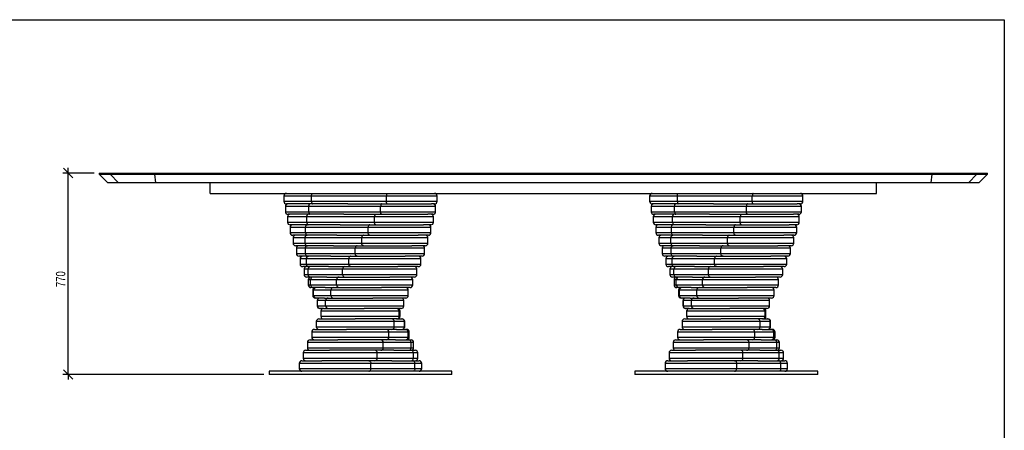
# Model space of a CAD drawing. Header units: millimetres. Extents: x 5 to 292, y 5 to 205.
# Tile 3 of 3: x 104 to 292, y 127 to 205. Entities that reach past the tile are written whole.
import ezdxf

# ---------------------------------------------------------------- set-up
doc = ezdxf.new("R2010")
doc.units = ezdxf.units.MM
doc.layers.add('FORMAT', color=7, linetype='Continuous')
doc.styles.add('SLDTEXTSTYLE1', font='TXT', dxfattribs={"width": 0.75})
doc.dimstyles.new('SLDDIMSTYLE0', dxfattribs={"dimtxt": 1.8, "dimasz": 1.8, "dimexe": 0, "dimexo": 0.0625, "dimgap": 0.45, "dimtad": 1, "dimlfac": 20, "dimrnd": 1e-09, "dimzin": 12, "dimdsep": 46, "dimtxsty": 'SLDTEXTSTYLE1', "dimblk1": 'OBLIQUE', "dimblk2": 'OBLIQUE', "dimsah": 1, "dimcen": 0.09, "dimadec": 0, "dimazin": 3, "dimtfac": 1, "dimtmove": 0, "dimatfit": 0, "dimldrblk": 'OBLIQUE', "dimfxl": 0, "dimfrac": 2, "dimtolj": 1, "dimtzin": 12, "dimarcsym": 0})

# ---------------------------------------------------------------- blocks, each defined once
blk = doc.blocks.new('_Oblique')
at = {"color": 0, "linetype": 'ByBlock', "lineweight": -2}
blk.add_line((-0.5, -0.5), (0.5, 0.5), dxfattribs=at)
blk = doc.blocks.new('_D')
at = {"layer": 'FORMAT', "color": 7}
for p, q in [((117.8, 175.69), (111.83, 175.69)), ((112.83, 175.69), (112.83, 176.69)), ((112.83, 137.19), (112.83, 175.69)), ((150.3, 137.19), (111.83, 137.19)), ((112.83, 137.19), (112.83, 136.19))]:
    blk.add_line(p, q, dxfattribs=at)
at = {"layer": 'FORMAT', "color": 7, "xscale": 1.8, "yscale": 1.8}
for p, rotation in [((112.83, 175.69), 270.0000000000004), ((112.83, 137.19), 90.0000000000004)]:
    blk.add_blockref('_Oblique', p, dxfattribs=dict(at, rotation=rotation))
at = {"layer": 'FORMAT', "color": 7, "insert": (110.51, 153.9), "char_height": 1.8, "attachment_point": 1, "rotation": 90, "style": 'SLDTEXTSTYLE1'}
blk.add_mtext('770', dxfattribs=at)

msp = doc.modelspace()

# ---------------------------------------------------------------- linework, layer by layer
at = {"color": 7, "linetype": 'Continuous', "lineweight": 25}
for p, q in [((118.7986, 175.6906), (118.7986, 175.4406)), ((118.7986, 175.6906), (120.86546, 175.6906)), ((118.7986, 175.4406), (120.4486, 173.7906)), ((118.7986, 175.4406), (120.86546, 175.4406)), ((120.86546, 175.6906), (120.86546, 175.4406)), ((120.86546, 175.6906), (129.45845, 175.6906)), ((120.86546, 175.4406), (129.45845, 175.4406)), ((122.47956, 173.7906), (120.86546, 175.4406)), ((129.45845, 175.6906), (129.45845, 175.4406)), ((129.45845, 175.6906), (278.13874, 175.6906)), ((129.45845, 175.4406), (278.13874, 175.4406)), ((129.65471, 173.7906), (129.45845, 175.4406)), ((278.13874, 175.4406), (277.94248, 173.7906)), ((278.13874, 175.6906), (278.13874, 175.4406)), ((278.13874, 175.6906), (286.73173, 175.6906)), ((278.13874, 175.4406), (286.73173, 175.4406)), ((286.73173, 175.4406), (285.11763, 173.7906)), ((286.73173, 175.6906), (286.73173, 175.4406)), ((286.73173, 175.6906), (288.7986, 175.6906)), ((286.73173, 175.4406), (288.7986, 175.4406)), ((287.1486, 173.7906), (288.7986, 175.4406)), ((288.7986, 175.4406), (288.7986, 175.6906)), ((122.47956, 173.7906), (120.4486, 173.7906)), ((129.65471, 173.7906), (122.47956, 173.7906)), ((277.94248, 173.7906), (129.65471, 173.7906)), ((140.0486, 171.7906), (140.0486, 173.7906)), ((267.5486, 171.7906), (267.5486, 173.7906)), ((285.11763, 173.7906), (277.94248, 173.7906)), ((287.1486, 173.7906), (285.11763, 173.7906)), ((140.0486, 171.7906), (267.5486, 171.7906)), ((154.12631, 171.2906), (154.12631, 170.2906)), ((159.43352, 171.2906), (154.12631, 171.2906)), ((154.12631, 170.2906), (159.43352, 170.2906)), ((159.57971, 169.7906), (154.62631, 169.7906)), ((173.77809, 171.2906), (159.43352, 171.2906)), ((159.43352, 170.2906), (159.43352, 171.2906)), ((159.43352, 170.2906), (173.77809, 170.2906)), ((166.36015, 169.7906), (159.57971, 169.7906)), ((166.36015, 169.7906), (172.85243, 169.7906)), ((172.85243, 169.7906), (182.3687, 169.7906)), ((173.77809, 170.2906), (173.77809, 171.2906)), ((183.47088, 171.2906), (173.77809, 171.2906)), ((173.77809, 170.2906), (183.47088, 170.2906)), ((182.97088, 169.7906), (182.3687, 169.7906)), ((183.47088, 170.2906), (183.47088, 171.2906)), ((224.12631, 171.2906), (224.12631, 170.2906)), ((229.43352, 171.2906), (224.12631, 171.2906)), ((224.12631, 170.2906), (229.43352, 170.2906)), ((229.57971, 169.7906), (224.62631, 169.7906)), ((243.77809, 171.2906), (229.43352, 171.2906)), ((229.43352, 170.2906), (229.43352, 171.2906)), ((229.43352, 170.2906), (243.77809, 170.2906)), ((236.36015, 169.7906), (229.57971, 169.7906)), ((236.36015, 169.7906), (242.85243, 169.7906)), ((242.85243, 169.7906), (252.3687, 169.7906)), ((243.77809, 170.2906), (243.77809, 171.2906)), ((253.47088, 171.2906), (243.77809, 171.2906)), ((243.77809, 170.2906), (253.47088, 170.2906)), ((252.97088, 169.7906), (252.3687, 169.7906)), ((253.47088, 170.2906), (253.47088, 171.2906)), ((154.43113, 169.2906), (154.43113, 168.2906)), ((158.91652, 169.2906), (154.43113, 169.2906)), ((154.43113, 168.2906), (158.91652, 168.2906)), ((159.11749, 167.7906), (154.93113, 167.7906)), ((172.65146, 169.2906), (158.91652, 169.2906)), ((158.91652, 168.2906), (158.91652, 169.2906)), ((158.91652, 168.2906), (172.65146, 168.2906)), ((165.60977, 167.7906), (159.11749, 167.7906)), ((165.60977, 167.7906), (171.72521, 167.7906)), ((171.72521, 167.7906), (181.6888, 167.7906)), ((172.65146, 168.2906), (172.65146, 169.2906)), ((183.16607, 169.2906), (172.65146, 169.2906)), ((172.65146, 168.2906), (183.16607, 168.2906)), ((182.66607, 167.7906), (181.6888, 167.7906)), ((183.16607, 168.2906), (183.16607, 169.2906)), ((224.43113, 169.2906), (224.43113, 168.2906)), ((228.91652, 169.2906), (224.43113, 169.2906)), ((224.43113, 168.2906), (228.91652, 168.2906)), ((229.11749, 167.7906), (224.93113, 167.7906)), ((242.65146, 169.2906), (228.91652, 169.2906)), ((228.91652, 168.2906), (228.91652, 169.2906)), ((228.91652, 168.2906), (242.65146, 168.2906)), ((235.60977, 167.7906), (229.11749, 167.7906)), ((235.60977, 167.7906), (241.72521, 167.7906)), ((241.72521, 167.7906), (251.6888, 167.7906)), ((242.65146, 168.2906), (242.65146, 169.2906)), ((253.16607, 169.2906), (242.65146, 169.2906)), ((242.65146, 168.2906), (253.16607, 168.2906)), ((252.66607, 167.7906), (251.6888, 167.7906)), ((253.16607, 168.2906), (253.16607, 169.2906)), ((154.82974, 167.2906), (154.82974, 166.2906)), ((158.53449, 167.2906), (154.82974, 167.2906)), ((154.82974, 166.2906), (158.53449, 166.2906)), ((171.4722, 167.2906), (158.53449, 167.2906)), ((158.53449, 166.2906), (158.53449, 167.2906)), ((158.53449, 166.2906), (171.4722, 166.2906)), ((171.4722, 166.2906), (171.4722, 167.2906)), ((182.76745, 167.2906), (171.4722, 167.2906)), ((171.4722, 166.2906), (182.76745, 166.2906)), ((182.76745, 166.2906), (182.76745, 167.2906)), ((224.82974, 167.2906), (224.82974, 166.2906)), ((228.53449, 167.2906), (224.82974, 167.2906)), ((224.82974, 166.2906), (228.53449, 166.2906)), ((241.4722, 167.2906), (228.53449, 167.2906)), ((228.53449, 166.2906), (228.53449, 167.2906)), ((228.53449, 166.2906), (241.4722, 166.2906)), ((241.4722, 166.2906), (241.4722, 167.2906)), ((252.76745, 167.2906), (241.4722, 167.2906)), ((241.4722, 166.2906), (252.76745, 166.2906)), ((252.76745, 166.2906), (252.76745, 167.2906)), ((155.31672, 165.2906), (155.31672, 164.2906)), ((158.29266, 165.2906), (155.31672, 165.2906)), ((155.31672, 164.2906), (158.29266, 164.2906)), ((158.78751, 165.7906), (155.32974, 165.7906)), ((170.25642, 165.2906), (158.29266, 165.2906)), ((158.29266, 164.2906), (158.29266, 165.2906)), ((158.29266, 164.2906), (170.25642, 164.2906)), ((164.90295, 165.7906), (158.78751, 165.7906)), ((164.90295, 165.7906), (170.55802, 165.7906)), ((170.25642, 164.2906), (170.25642, 165.2906)), ((182.28048, 165.2906), (170.25642, 165.2906)), ((170.25642, 164.2906), (182.28048, 164.2906)), ((170.55802, 165.7906), (180.83283, 165.7906)), ((182.26745, 165.7906), (180.83283, 165.7906)), ((182.28048, 164.2906), (182.28048, 165.2906)), ((225.31672, 165.2906), (225.31672, 164.2906)), ((228.29266, 165.2906), (225.31672, 165.2906)), ((225.31672, 164.2906), (228.29266, 164.2906)), ((228.78751, 165.7906), (225.32974, 165.7906)), ((240.25642, 165.2906), (228.29266, 165.2906)), ((228.29266, 164.2906), (228.29266, 165.2906)), ((228.29266, 164.2906), (240.25642, 164.2906)), ((234.90295, 165.7906), (228.78751, 165.7906)), ((234.90295, 165.7906), (240.55802, 165.7906)), ((240.25642, 164.2906), (240.25642, 165.2906)), ((252.28048, 165.2906), (240.25642, 165.2906)), ((240.25642, 164.2906), (252.28048, 164.2906)), ((240.55802, 165.7906), (250.83283, 165.7906)), ((252.26745, 165.7906), (250.83283, 165.7906)), ((252.28048, 164.2906), (252.28048, 165.2906)), ((158.59426, 163.7906), (155.81672, 163.7906)), ((155.88539, 163.2906), (155.88539, 162.2906)), ((158.19432, 163.2906), (155.88539, 163.2906)), ((155.88539, 162.2906), (158.19432, 162.2906)), ((169.02072, 163.2906), (158.19432, 163.2906)), ((158.19432, 162.2906), (158.19432, 163.2906)), ((158.19432, 162.2906), (169.02072, 162.2906)), ((164.24933, 163.7906), (158.59426, 163.7906)), ((164.24933, 163.7906), (169.3668, 163.7906)), ((169.02072, 162.2906), (169.02072, 163.2906)), ((181.7118, 163.2906), (169.02072, 163.2906)), ((169.02072, 162.2906), (181.7118, 162.2906)), ((169.3668, 163.7906), (179.81249, 163.7906)), ((181.78048, 163.7906), (179.81249, 163.7906)), ((181.7118, 162.2906), (181.7118, 163.2906)), ((228.59426, 163.7906), (225.81672, 163.7906)), ((225.88539, 163.2906), (225.88539, 162.2906)), ((228.19432, 163.2906), (225.88539, 163.2906)), ((225.88539, 162.2906), (228.19432, 162.2906)), ((239.02072, 163.2906), (228.19432, 163.2906)), ((228.19432, 162.2906), (228.19432, 163.2906)), ((228.19432, 162.2906), (239.02072, 162.2906)), ((234.24933, 163.7906), (228.59426, 163.7906)), ((234.24933, 163.7906), (239.3668, 163.7906)), ((239.02072, 162.2906), (239.02072, 163.2906)), ((251.7118, 163.2906), (239.02072, 163.2906)), ((239.02072, 162.2906), (251.7118, 162.2906)), ((239.3668, 163.7906), (249.81249, 163.7906)), ((251.78048, 163.7906), (249.81249, 163.7906)), ((251.7118, 162.2906), (251.7118, 163.2906)), ((158.54039, 161.7906), (156.38539, 161.7906)), ((156.52801, 161.2906), (156.52801, 160.2906)), ((158.24082, 161.2906), (156.52801, 161.2906)), ((156.52801, 160.2906), (158.24082, 160.2906)), ((167.782, 161.2906), (158.24082, 161.2906)), ((158.24082, 160.2906), (158.24082, 161.2906)), ((158.24082, 160.2906), (167.782, 160.2906)), ((163.65785, 161.7906), (158.54039, 161.7906)), ((163.65785, 161.7906), (168.16781, 161.7906)), ((167.782, 160.2906), (167.782, 161.2906)), ((181.06918, 161.2906), (167.782, 161.2906)), ((167.782, 160.2906), (181.06918, 160.2906)), ((168.16781, 161.7906), (178.64172, 161.7906)), ((181.2118, 161.7906), (178.64172, 161.7906)), ((181.06918, 160.2906), (181.06918, 161.2906)), ((228.54039, 161.7906), (226.38539, 161.7906)), ((226.52801, 161.2906), (226.52801, 160.2906)), ((228.24082, 161.2906), (226.52801, 161.2906)), ((226.52801, 160.2906), (228.24082, 160.2906)), ((237.782, 161.2906), (228.24082, 161.2906)), ((228.24082, 160.2906), (228.24082, 161.2906)), ((228.24082, 160.2906), (237.782, 160.2906)), ((233.65785, 161.7906), (228.54039, 161.7906)), ((233.65785, 161.7906), (238.16781, 161.7906)), ((237.782, 160.2906), (237.782, 161.2906)), ((251.06918, 161.2906), (237.782, 161.2906)), ((237.782, 160.2906), (251.06918, 160.2906)), ((238.16781, 161.7906), (248.64172, 161.7906)), ((251.2118, 161.7906), (248.64172, 161.7906)), ((251.06918, 160.2906), (251.06918, 161.2906)), ((158.62664, 159.7906), (157.02801, 159.7906)), ((157.23578, 159.2906), (157.23578, 158.2906)), ((158.43153, 159.2906), (157.23578, 159.2906)), ((157.23578, 158.2906), (158.43153, 158.2906)), ((166.55716, 159.2906), (158.43153, 159.2906)), ((158.43153, 158.2906), (158.43153, 159.2906)), ((158.43153, 158.2906), (166.55716, 158.2906)), ((163.13659, 159.7906), (158.62664, 159.7906)), ((163.13659, 159.7906), (166.97744, 159.7906)), ((166.55716, 158.2906), (166.55716, 159.2906)), ((180.36141, 159.2906), (166.55716, 159.2906)), ((166.55716, 158.2906), (180.36141, 158.2906)), ((166.97744, 159.7906), (177.3365, 159.7906)), ((180.56918, 159.7906), (177.3365, 159.7906)), ((180.36141, 158.2906), (180.36141, 159.2906)), ((228.62664, 159.7906), (227.02801, 159.7906)), ((227.23578, 159.2906), (227.23578, 158.2906)), ((228.43153, 159.2906), (227.23578, 159.2906)), ((227.23578, 158.2906), (228.43153, 158.2906)), ((236.55716, 159.2906), (228.43153, 159.2906)), ((228.43153, 158.2906), (228.43153, 159.2906)), ((228.43153, 158.2906), (236.55716, 158.2906)), ((233.13659, 159.7906), (228.62664, 159.7906)), ((233.13659, 159.7906), (236.97744, 159.7906)), ((236.55716, 158.2906), (236.55716, 159.2906)), ((250.36141, 159.2906), (236.55716, 159.2906)), ((236.55716, 158.2906), (250.36141, 158.2906)), ((236.97744, 159.7906), (247.3365, 159.7906)), ((250.56918, 159.7906), (247.3365, 159.7906)), ((250.36141, 158.2906), (250.36141, 159.2906)), ((158.85182, 157.7906), (157.73578, 157.7906)), ((157.99905, 157.2906), (157.99905, 156.2906)), ((158.76385, 157.2906), (157.99905, 157.2906)), ((165.36293, 157.2906), (158.76385, 157.2906)), ((158.76385, 156.2906), (158.76385, 157.2906)), ((162.69267, 157.7906), (158.85182, 157.7906)), ((162.69267, 157.7906), (165.81195, 157.7906)), ((165.36293, 156.2906), (165.36293, 157.2906)), ((179.59814, 157.2906), (165.36293, 157.2906)), ((165.81195, 157.7906), (175.91467, 157.7906)), ((179.86141, 157.7906), (175.91467, 157.7906)), ((179.59814, 156.2906), (179.59814, 157.2906)), ((228.85182, 157.7906), (227.73578, 157.7906)), ((227.99905, 157.2906), (227.99905, 156.2906)), ((228.76385, 157.2906), (227.99905, 157.2906)), ((235.36293, 157.2906), (228.76385, 157.2906)), ((228.76385, 156.2906), (228.76385, 157.2906)), ((232.69267, 157.7906), (228.85182, 157.7906)), ((232.69267, 157.7906), (235.81195, 157.7906)), ((235.36293, 156.2906), (235.36293, 157.2906)), ((249.59814, 157.2906), (235.36293, 157.2906)), ((235.81195, 157.7906), (245.91467, 157.7906)), ((249.86141, 157.7906), (245.91467, 157.7906)), ((249.59814, 156.2906), (249.59814, 157.2906)), ((157.99905, 156.2906), (158.76385, 156.2906)), ((159.21286, 155.7906), (158.49905, 155.7906)), ((158.76385, 156.2906), (165.36293, 156.2906)), ((158.80739, 155.2906), (158.80739, 154.2906)), ((159.23322, 155.2906), (158.80739, 155.2906)), ((162.33214, 155.7906), (159.21286, 155.7906)), ((164.21563, 155.2906), (159.23322, 155.2906)), ((159.23322, 154.2906), (159.23322, 155.2906)), ((162.33214, 155.7906), (164.68725, 155.7906)), ((164.21563, 154.2906), (164.21563, 155.2906)), ((178.7898, 155.2906), (164.21563, 155.2906)), ((164.68725, 155.7906), (174.39564, 155.7906)), ((165.36293, 156.2906), (179.59814, 156.2906)), ((179.09814, 155.7906), (174.39564, 155.7906)), ((178.7898, 154.2906), (178.7898, 155.2906)), ((227.99905, 156.2906), (228.76385, 156.2906)), ((229.21286, 155.7906), (228.49905, 155.7906)), ((228.76385, 156.2906), (235.36293, 156.2906)), ((228.80739, 155.2906), (228.80739, 154.2906)), ((229.23322, 155.2906), (228.80739, 155.2906)), ((232.33214, 155.7906), (229.21286, 155.7906)), ((234.21563, 155.2906), (229.23322, 155.2906)), ((229.23322, 154.2906), (229.23322, 155.2906)), ((232.33214, 155.7906), (234.68725, 155.7906)), ((234.21563, 154.2906), (234.21563, 155.2906)), ((248.7898, 155.2906), (234.21563, 155.2906)), ((234.68725, 155.7906), (244.39564, 155.7906)), ((235.36293, 156.2906), (249.59814, 156.2906)), ((249.09814, 155.7906), (244.39564, 155.7906)), ((248.7898, 154.2906), (248.7898, 155.2906)), ((158.80739, 154.2906), (159.23322, 154.2906)), ((159.23322, 154.2906), (164.21563, 154.2906)), ((159.70483, 153.7906), (159.30739, 153.7906)), ((159.64975, 153.2906), (159.64975, 152.2906)), ((159.83324, 153.2906), (159.64975, 153.2906)), ((162.05994, 153.7906), (159.70483, 153.7906)), ((163.13093, 153.2906), (159.83324, 153.2906)), ((159.83324, 152.2906), (159.83324, 153.2906)), ((162.05994, 153.7906), (163.6187, 153.7906)), ((163.13093, 152.2906), (163.13093, 153.2906)), ((177.94744, 153.2906), (163.13093, 153.2906)), ((163.6187, 153.7906), (172.80016, 153.7906)), ((164.21563, 154.2906), (178.7898, 154.2906)), ((178.2898, 153.7906), (172.80016, 153.7906)), ((177.94744, 152.2906), (177.94744, 153.2906)), ((228.80739, 154.2906), (229.23322, 154.2906)), ((229.23322, 154.2906), (234.21563, 154.2906)), ((229.70483, 153.7906), (229.30739, 153.7906)), ((229.64975, 153.2906), (229.64975, 152.2906)), ((229.83324, 153.2906), (229.64975, 153.2906)), ((232.05994, 153.7906), (229.70483, 153.7906)), ((233.13093, 153.2906), (229.83324, 153.2906)), ((229.83324, 152.2906), (229.83324, 153.2906)), ((232.05994, 153.7906), (233.6187, 153.7906)), ((233.13093, 152.2906), (233.13093, 153.2906)), ((247.94744, 153.2906), (233.13093, 153.2906)), ((233.6187, 153.7906), (242.80016, 153.7906)), ((234.21563, 154.2906), (248.7898, 154.2906)), ((248.2898, 153.7906), (242.80016, 153.7906)), ((247.94744, 152.2906), (247.94744, 153.2906)), ((159.64975, 152.2906), (159.83324, 152.2906)), ((159.83324, 152.2906), (163.13093, 152.2906)), ((160.32101, 151.7906), (160.14975, 151.7906)), ((161.87977, 151.7906), (160.32101, 151.7906)), ((160.51463, 151.2906), (160.51463, 150.2906)), ((160.55572, 151.2906), (160.51463, 151.2906)), ((162.12365, 151.2906), (160.55572, 151.2906)), ((160.55572, 150.2906), (160.55572, 151.2906)), ((161.87977, 151.7906), (162.62091, 151.7906)), ((162.12365, 150.2906), (162.12365, 151.2906)), ((177.08256, 151.2906), (162.12365, 151.2906)), ((162.62091, 151.7906), (171.15002, 151.7906)), ((163.13093, 152.2906), (177.94744, 152.2906)), ((177.44744, 151.7906), (171.15002, 151.7906)), ((177.08256, 150.2906), (177.08256, 151.2906)), ((229.64975, 152.2906), (229.83324, 152.2906)), ((229.83324, 152.2906), (233.13093, 152.2906)), ((230.32101, 151.7906), (230.14975, 151.7906)), ((231.87977, 151.7906), (230.32101, 151.7906)), ((230.51463, 151.2906), (230.51463, 150.2906)), ((230.55572, 151.2906), (230.51463, 151.2906)), ((232.12365, 151.2906), (230.55572, 151.2906)), ((230.55572, 150.2906), (230.55572, 151.2906)), ((231.87977, 151.7906), (232.62091, 151.7906)), ((232.12365, 150.2906), (232.12365, 151.2906)), ((247.08256, 151.2906), (232.12365, 151.2906)), ((232.62091, 151.7906), (241.15002, 151.7906)), ((233.13093, 152.2906), (247.94744, 152.2906)), ((247.44744, 151.7906), (241.15002, 151.7906)), ((247.08256, 150.2906), (247.08256, 151.2906)), ((160.51463, 150.2906), (160.55572, 150.2906)), ((160.55572, 150.2906), (162.12365, 150.2906)), ((161.05298, 149.7906), (161.01463, 149.7906)), ((161.70697, 149.7906), (161.05298, 149.7906)), ((161.20697, 149.2906), (161.20697, 148.2906)), ((176.20641, 149.2906), (161.20697, 149.2906)), ((161.70697, 149.7906), (169.46777, 149.7906)), ((162.12365, 150.2906), (177.08256, 150.2906)), ((176.58256, 149.7906), (169.46777, 149.7906)), ((176.20641, 148.2906), (176.20641, 149.2906)), ((176.38966, 149.2906), (176.20641, 149.2906)), ((176.38966, 148.2906), (176.38966, 149.2906)), ((176.39022, 149.2906), (176.38966, 149.2906)), ((176.39022, 148.2906), (176.39022, 149.2906)), ((230.51463, 150.2906), (230.55572, 150.2906)), ((230.55572, 150.2906), (232.12365, 150.2906)), ((231.05298, 149.7906), (231.01463, 149.7906)), ((231.70697, 149.7906), (231.05298, 149.7906)), ((231.20697, 149.2906), (231.20697, 148.2906)), ((246.20641, 149.2906), (231.20697, 149.2906)), ((231.70697, 149.7906), (239.46777, 149.7906)), ((232.12365, 150.2906), (247.08256, 150.2906)), ((246.58256, 149.7906), (239.46777, 149.7906)), ((246.20641, 148.2906), (246.20641, 149.2906)), ((246.38966, 149.2906), (246.20641, 149.2906)), ((246.38966, 148.2906), (246.38966, 149.2906)), ((246.39022, 149.2906), (246.38966, 149.2906)), ((246.39022, 148.2906), (246.39022, 149.2906)), ((160.33263, 147.2906), (160.33263, 146.2906)), ((175.27016, 147.2906), (160.33263, 147.2906)), ((160.83263, 147.7906), (167.77638, 147.7906)), ((161.20697, 148.2906), (176.20641, 148.2906)), ((175.70645, 147.7906), (167.77638, 147.7906)), ((175.27016, 146.2906), (175.27016, 147.2906)), ((177.2021, 147.2906), (175.27016, 147.2906)), ((175.79307, 147.7906), (175.70645, 147.7906)), ((175.79307, 147.7906), (176.70626, 147.7906)), ((176.20641, 148.2906), (176.38966, 148.2906)), ((176.38966, 148.2906), (176.39022, 148.2906)), ((176.70626, 147.7906), (176.76456, 147.7906)), ((177.2021, 146.2906), (177.2021, 147.2906)), ((177.26456, 147.2906), (177.2021, 147.2906)), ((177.26456, 146.2906), (177.26456, 147.2906)), ((230.33263, 147.2906), (230.33263, 146.2906)), ((245.27016, 147.2906), (230.33263, 147.2906)), ((230.83263, 147.7906), (237.77638, 147.7906)), ((231.20697, 148.2906), (246.20641, 148.2906)), ((245.70645, 147.7906), (237.77638, 147.7906)), ((245.27016, 146.2906), (245.27016, 147.2906)), ((247.2021, 147.2906), (245.27016, 147.2906)), ((245.79307, 147.7906), (245.70645, 147.7906)), ((245.79307, 147.7906), (246.70626, 147.7906)), ((246.20641, 148.2906), (246.38966, 148.2906)), ((246.38966, 148.2906), (246.39022, 148.2906)), ((246.70626, 147.7906), (246.76456, 147.7906)), ((247.2021, 146.2906), (247.2021, 147.2906)), ((247.26456, 147.2906), (247.2021, 147.2906)), ((247.26456, 146.2906), (247.26456, 147.2906)), ((159.47148, 145.2906), (159.47148, 144.2906)), ((174.24552, 145.2906), (159.47148, 145.2906)), ((159.97148, 145.7906), (166.09895, 145.7906)), ((160.33263, 146.2906), (175.27016, 146.2906)), ((174.77433, 145.7906), (166.09895, 145.7906)), ((174.24552, 144.2906), (174.24552, 145.2906)), ((177.89975, 145.2906), (174.24552, 145.2906)), ((175.68752, 145.7906), (174.77433, 145.7906)), ((175.27016, 146.2906), (177.2021, 146.2906)), ((175.68752, 145.7906), (177.41481, 145.7906)), ((177.2021, 146.2906), (177.26456, 146.2906)), ((177.41481, 145.7906), (177.62571, 145.7906)), ((177.89975, 144.2906), (177.89975, 145.2906)), ((178.12571, 145.2906), (177.89975, 145.2906)), ((178.12571, 144.2906), (178.12571, 145.2906)), ((229.47148, 145.2906), (229.47148, 144.2906)), ((244.24552, 145.2906), (229.47148, 145.2906)), ((229.97148, 145.7906), (236.09895, 145.7906)), ((230.33263, 146.2906), (245.27016, 146.2906)), ((244.77433, 145.7906), (236.09895, 145.7906)), ((244.24552, 144.2906), (244.24552, 145.2906)), ((247.89975, 145.2906), (244.24552, 145.2906)), ((245.68752, 145.7906), (244.77433, 145.7906)), ((245.27016, 146.2906), (247.2021, 146.2906)), ((245.68752, 145.7906), (247.41481, 145.7906)), ((247.2021, 146.2906), (247.26456, 146.2906)), ((247.41481, 145.7906), (247.62571, 145.7906)), ((247.89975, 144.2906), (247.89975, 145.2906)), ((248.12571, 145.2906), (247.89975, 145.2906)), ((248.12571, 144.2906), (248.12571, 145.2906)), ((158.63529, 143.2906), (158.63529, 142.2906)), ((173.14649, 143.2906), (158.63529, 143.2906)), ((159.13529, 143.7906), (164.45839, 143.7906)), ((159.47148, 144.2906), (174.24552, 144.2906)), ((173.76059, 143.7906), (164.45839, 143.7906)), ((173.14649, 142.2906), (173.14649, 143.2906)), ((178.47309, 143.2906), (173.14649, 143.2906)), ((175.48788, 143.7906), (173.76059, 143.7906)), ((174.24552, 144.2906), (177.89975, 144.2906)), ((175.48788, 143.7906), (178.00568, 143.7906)), ((177.89975, 144.2906), (178.12571, 144.2906)), ((178.00568, 143.7906), (178.4619, 143.7906)), ((178.47309, 142.2906), (178.47309, 143.2906)), ((178.9619, 143.2906), (178.47309, 143.2906)), ((178.9619, 142.2906), (178.9619, 143.2906)), ((228.63529, 143.2906), (228.63529, 142.2906)), ((243.14649, 143.2906), (228.63529, 143.2906)), ((229.13529, 143.7906), (234.45839, 143.7906)), ((229.47148, 144.2906), (244.24552, 144.2906)), ((243.76059, 143.7906), (234.45839, 143.7906)), ((243.14649, 142.2906), (243.14649, 143.2906)), ((248.47309, 143.2906), (243.14649, 143.2906)), ((245.48788, 143.7906), (243.76059, 143.7906)), ((244.24552, 144.2906), (247.89975, 144.2906)), ((245.48788, 143.7906), (248.00568, 143.7906)), ((247.89975, 144.2906), (248.12571, 144.2906)), ((248.00568, 143.7906), (248.4619, 143.7906)), ((248.47309, 142.2906), (248.47309, 143.2906)), ((248.9619, 143.2906), (248.47309, 143.2906)), ((248.9619, 142.2906), (248.9619, 143.2906)), ((158.33548, 141.7906), (162.87712, 141.7906)), ((158.63529, 142.2906), (173.14649, 142.2906)), ((172.67907, 141.7906), (162.87712, 141.7906)), ((175.19687, 141.7906), (172.67907, 141.7906)), ((173.14649, 142.2906), (178.47309, 142.2906)), ((175.19687, 141.7906), (178.47079, 141.7906)), ((178.47079, 141.7906), (179.26171, 141.7906)), ((178.47309, 142.2906), (178.9619, 142.2906)), ((228.33548, 141.7906), (232.87712, 141.7906)), ((228.63529, 142.2906), (243.14649, 142.2906)), ((242.67907, 141.7906), (232.87712, 141.7906)), ((245.19687, 141.7906), (242.67907, 141.7906)), ((243.14649, 142.2906), (248.47309, 142.2906)), ((245.19687, 141.7906), (248.47079, 141.7906)), ((248.47079, 141.7906), (249.26171, 141.7906)), ((248.47309, 142.2906), (248.9619, 142.2906)), ((157.58297, 139.7906), (161.37672, 139.7906)), ((157.83548, 141.2906), (157.83548, 140.2906)), ((171.98806, 141.2906), (157.83548, 141.2906)), ((157.83548, 140.2906), (171.98806, 140.2906)), ((171.54456, 139.7906), (161.37672, 139.7906)), ((174.81847, 139.7906), (171.54456, 139.7906)), ((171.98806, 140.2906), (171.98806, 141.2906)), ((178.91429, 141.2906), (171.98806, 141.2906)), ((171.98806, 140.2906), (178.91429, 140.2906)), ((174.81847, 139.7906), (178.80379, 139.7906)), ((178.80379, 139.7906), (180.01422, 139.7906)), ((178.91429, 140.2906), (178.91429, 141.2906)), ((179.76171, 141.2906), (178.91429, 141.2906)), ((178.91429, 140.2906), (179.76171, 140.2906)), ((179.76171, 140.2906), (179.76171, 141.2906)), ((227.58297, 139.7906), (231.37672, 139.7906)), ((227.83548, 141.2906), (227.83548, 140.2906)), ((241.98806, 141.2906), (227.83548, 141.2906)), ((227.83548, 140.2906), (241.98806, 140.2906)), ((241.54456, 139.7906), (231.37672, 139.7906)), ((244.81847, 139.7906), (241.54456, 139.7906)), ((241.98806, 140.2906), (241.98806, 141.2906)), ((248.91429, 141.2906), (241.98806, 141.2906)), ((241.98806, 140.2906), (248.91429, 140.2906)), ((244.81847, 139.7906), (248.80379, 139.7906)), ((248.80379, 139.7906), (250.01422, 139.7906)), ((248.91429, 140.2906), (248.91429, 141.2906)), ((249.76171, 141.2906), (248.91429, 141.2906)), ((248.91429, 140.2906), (249.76171, 140.2906)), ((249.76171, 140.2906), (249.76171, 141.2906)), ((151.2986, 137.7906), (151.2986, 137.1906)), ((186.2986, 137.7906), (151.2986, 137.7906)), ((157.08297, 139.2906), (157.08297, 138.2906)), ((170.78607, 139.2906), (157.08297, 139.2906)), ((157.08297, 138.2906), (170.78607, 138.2906)), ((170.78607, 138.2906), (170.78607, 139.2906)), ((179.21733, 139.2906), (170.78607, 139.2906)), ((170.78607, 138.2906), (179.21733, 138.2906)), ((179.21733, 138.2906), (179.21733, 139.2906)), ((180.51422, 139.2906), (179.21733, 139.2906)), ((179.21733, 138.2906), (180.51422, 138.2906)), ((180.51422, 138.2906), (180.51422, 139.2906)), ((186.2986, 137.1906), (186.2986, 137.7906)), ((221.2986, 137.7906), (221.2986, 137.1906)), ((256.2986, 137.7906), (221.2986, 137.7906)), ((227.08297, 139.2906), (227.08297, 138.2906)), ((240.78607, 139.2906), (227.08297, 139.2906)), ((227.08297, 138.2906), (240.78607, 138.2906)), ((240.78607, 138.2906), (240.78607, 139.2906)), ((249.21733, 139.2906), (240.78607, 139.2906)), ((240.78607, 138.2906), (249.21733, 138.2906)), ((249.21733, 138.2906), (249.21733, 139.2906)), ((250.51422, 139.2906), (249.21733, 139.2906)), ((249.21733, 138.2906), (250.51422, 138.2906)), ((250.51422, 138.2906), (250.51422, 139.2906)), ((256.2986, 137.1906), (256.2986, 137.7906)), ((186.2986, 137.1906), (151.2986, 137.1906)), ((256.2986, 137.1906), (221.2986, 137.1906))]:
    msp.add_line(p, q, dxfattribs=at)
at = {"color": 7, "linetype": 'Continuous', "lineweight": 25, "flags": 128}
for points in [[(159.43352, 171.2906), (159.43633, 171.38814), (159.44465, 171.48194), (159.45816, 171.56838), (159.47634, 171.64415), (159.49849, 171.70633), (159.52377, 171.75254), (159.55119, 171.78099), (159.57971, 171.7906)], [(173.92428, 171.7906), (173.89576, 171.78099), (173.86834, 171.75254), (173.84306, 171.70633), (173.82091, 171.64415), (173.80273, 171.56838), (173.78922, 171.48194), (173.7809, 171.38814), (173.77809, 171.2906)], [(229.43352, 171.2906), (229.43633, 171.38814), (229.44465, 171.48194), (229.45816, 171.56838), (229.47634, 171.64415), (229.49849, 171.70633), (229.52377, 171.75254), (229.55119, 171.78099), (229.57971, 171.7906)], [(243.92428, 171.7906), (243.89576, 171.78099), (243.86834, 171.75254), (243.84306, 171.70633), (243.82091, 171.64415), (243.80273, 171.56838), (243.78922, 171.48194), (243.7809, 171.38814), (243.77809, 171.2906)], [(158.91652, 169.2906), (158.92038, 169.38814), (158.93182, 169.48194), (158.95039, 169.56838), (158.97538, 169.64415), (159.00584, 169.70633), (159.04058, 169.75254), (159.07828, 169.78099), (159.11749, 169.7906)], [(159.43352, 170.2906), (159.43633, 170.19305), (159.44465, 170.09926), (159.45816, 170.01281), (159.47634, 169.93704), (159.49849, 169.87486), (159.52377, 169.82866), (159.55119, 169.8002), (159.57971, 169.7906)], [(172.85243, 169.7906), (172.81322, 169.78099), (172.77552, 169.75254), (172.74078, 169.70633), (172.71032, 169.64415), (172.68533, 169.56838), (172.66676, 169.48194), (172.65532, 169.38814), (172.65146, 169.2906)], [(173.92428, 169.7906), (173.89576, 169.8002), (173.86834, 169.82866), (173.84306, 169.87486), (173.82091, 169.93704), (173.80273, 170.01281), (173.78922, 170.09926), (173.7809, 170.19305), (173.77809, 170.2906)], [(228.91652, 169.2906), (228.92038, 169.38814), (228.93182, 169.48194), (228.95039, 169.56838), (228.97538, 169.64415), (229.00584, 169.70633), (229.04058, 169.75254), (229.07828, 169.78099), (229.11749, 169.7906)], [(229.43352, 170.2906), (229.43633, 170.19305), (229.44465, 170.09926), (229.45816, 170.01281), (229.47634, 169.93704), (229.49849, 169.87486), (229.52377, 169.82866), (229.55119, 169.8002), (229.57971, 169.7906)], [(242.85243, 169.7906), (242.81322, 169.78099), (242.77552, 169.75254), (242.74078, 169.70633), (242.71032, 169.64415), (242.68533, 169.56838), (242.66676, 169.48194), (242.65532, 169.38814), (242.65146, 169.2906)], [(243.92428, 169.7906), (243.89576, 169.8002), (243.86834, 169.82866), (243.84306, 169.87486), (243.82091, 169.93704), (243.80273, 170.01281), (243.78922, 170.09926), (243.7809, 170.19305), (243.77809, 170.2906)], [(158.53449, 167.2906), (158.53935, 167.38814), (158.55375, 167.48194), (158.57713, 167.56838), (158.6086, 167.64415), (158.64694, 167.70633), (158.69068, 167.75254), (158.73815, 167.78099), (158.78751, 167.7906)], [(158.91652, 168.2906), (158.92038, 168.19305), (158.93182, 168.09926), (158.95039, 168.01281), (158.97538, 167.93704), (159.00584, 167.87486), (159.04058, 167.82866), (159.07828, 167.8002), (159.11749, 167.7906)], [(171.72521, 167.7906), (171.67585, 167.78099), (171.62839, 167.75254), (171.58464, 167.70633), (171.5463, 167.64415), (171.51484, 167.56838), (171.49145, 167.48194), (171.47706, 167.38814), (171.4722, 167.2906)], [(172.85243, 167.7906), (172.81322, 167.8002), (172.77552, 167.82866), (172.74078, 167.87486), (172.71032, 167.93704), (172.68533, 168.01281), (172.66676, 168.09926), (172.65532, 168.19305), (172.65146, 168.2906)], [(228.53449, 167.2906), (228.53935, 167.38814), (228.55375, 167.48194), (228.57713, 167.56838), (228.6086, 167.64415), (228.64694, 167.70633), (228.69068, 167.75254), (228.73815, 167.78099), (228.78751, 167.7906)], [(228.91652, 168.2906), (228.92038, 168.19305), (228.93182, 168.09926), (228.95039, 168.01281), (228.97538, 167.93704), (229.00584, 167.87486), (229.04058, 167.82866), (229.07828, 167.8002), (229.11749, 167.7906)], [(241.72521, 167.7906), (241.67585, 167.78099), (241.62839, 167.75254), (241.58464, 167.70633), (241.5463, 167.64415), (241.51484, 167.56838), (241.49145, 167.48194), (241.47706, 167.38814), (241.4722, 167.2906)], [(242.85243, 167.7906), (242.81322, 167.8002), (242.77552, 167.82866), (242.74078, 167.87486), (242.71032, 167.93704), (242.68533, 168.01281), (242.66676, 168.09926), (242.65532, 168.19305), (242.65146, 168.2906)], [(158.53449, 166.2906), (158.53935, 166.19305), (158.55375, 166.09926), (158.57713, 166.01281), (158.6086, 165.93704), (158.64694, 165.87486), (158.69068, 165.82866), (158.73815, 165.8002), (158.78751, 165.7906)], [(171.72521, 165.7906), (171.67585, 165.8002), (171.62839, 165.82866), (171.58464, 165.87486), (171.5463, 165.93704), (171.51484, 166.01281), (171.49145, 166.09926), (171.47706, 166.19305), (171.4722, 166.2906)], [(228.53449, 166.2906), (228.53935, 166.19305), (228.55375, 166.09926), (228.57713, 166.01281), (228.6086, 165.93704), (228.64694, 165.87486), (228.69068, 165.82866), (228.73815, 165.8002), (228.78751, 165.7906)], [(241.72521, 165.7906), (241.67585, 165.8002), (241.62839, 165.82866), (241.58464, 165.87486), (241.5463, 165.93704), (241.51484, 166.01281), (241.49145, 166.09926), (241.47706, 166.19305), (241.4722, 166.2906)], [(158.29266, 165.2906), (158.29845, 165.38814), (158.31561, 165.48194), (158.34349, 165.56838), (158.38099, 165.64415), (158.4267, 165.70633), (158.47884, 165.75254), (158.53542, 165.78099), (158.59426, 165.7906)], [(158.29266, 164.2906), (158.29845, 164.19305), (158.31561, 164.09926), (158.34349, 164.01281), (158.38099, 163.93704), (158.4267, 163.87486), (158.47884, 163.82866), (158.53542, 163.8002), (158.59426, 163.7906)], [(170.55802, 165.7906), (170.49918, 165.78099), (170.4426, 165.75254), (170.39046, 165.70633), (170.34475, 165.64415), (170.30724, 165.56838), (170.27937, 165.48194), (170.26221, 165.38814), (170.25642, 165.2906)], [(170.55802, 163.7906), (170.49918, 163.8002), (170.4426, 163.82866), (170.39046, 163.87486), (170.34475, 163.93704), (170.30724, 164.01281), (170.27937, 164.09926), (170.26221, 164.19305), (170.25642, 164.2906)], [(228.29266, 165.2906), (228.29845, 165.38814), (228.31561, 165.48194), (228.34349, 165.56838), (228.38099, 165.64415), (228.4267, 165.70633), (228.47884, 165.75254), (228.53542, 165.78099), (228.59426, 165.7906)], [(228.29266, 164.2906), (228.29845, 164.19305), (228.31561, 164.09926), (228.34349, 164.01281), (228.38099, 163.93704), (228.4267, 163.87486), (228.47884, 163.82866), (228.53542, 163.8002), (228.59426, 163.7906)], [(240.55802, 165.7906), (240.49918, 165.78099), (240.4426, 165.75254), (240.39046, 165.70633), (240.34475, 165.64415), (240.30724, 165.56838), (240.27937, 165.48194), (240.26221, 165.38814), (240.25642, 165.2906)], [(240.55802, 163.7906), (240.49918, 163.8002), (240.4426, 163.82866), (240.39046, 163.87486), (240.34475, 163.93704), (240.30724, 164.01281), (240.27937, 164.09926), (240.26221, 164.19305), (240.25642, 164.2906)], [(158.19432, 163.2906), (158.20097, 163.38814), (158.22066, 163.48194), (158.25264, 163.56838), (158.29568, 163.64415), (158.34812, 163.70633), (158.40796, 163.75254), (158.47288, 163.78099), (158.54039, 163.7906)], [(158.19432, 162.2906), (158.20097, 162.19305), (158.22066, 162.09926), (158.25264, 162.01281), (158.29568, 161.93704), (158.34812, 161.87486), (158.40796, 161.82866), (158.47288, 161.8002), (158.54039, 161.7906)], [(169.3668, 163.7906), (169.29928, 163.78099), (169.23436, 163.75254), (169.17453, 163.70633), (169.12209, 163.64415), (169.07905, 163.56838), (169.04707, 163.48194), (169.02737, 163.38814), (169.02072, 163.2906)], [(169.3668, 161.7906), (169.29928, 161.8002), (169.23436, 161.82866), (169.17453, 161.87486), (169.12209, 161.93704), (169.07905, 162.01281), (169.04707, 162.09926), (169.02737, 162.19305), (169.02072, 162.2906)], [(228.19432, 163.2906), (228.20097, 163.38814), (228.22066, 163.48194), (228.25264, 163.56838), (228.29568, 163.64415), (228.34812, 163.70633), (228.40796, 163.75254), (228.47288, 163.78099), (228.54039, 163.7906)], [(228.19432, 162.2906), (228.20097, 162.19305), (228.22066, 162.09926), (228.25264, 162.01281), (228.29568, 161.93704), (228.34812, 161.87486), (228.40796, 161.82866), (228.47288, 161.8002), (228.54039, 161.7906)], [(239.3668, 163.7906), (239.29928, 163.78099), (239.23436, 163.75254), (239.17453, 163.70633), (239.12209, 163.64415), (239.07905, 163.56838), (239.04707, 163.48194), (239.02737, 163.38814), (239.02072, 163.2906)], [(239.3668, 161.7906), (239.29928, 161.8002), (239.23436, 161.82866), (239.17453, 161.87486), (239.12209, 161.93704), (239.07905, 162.01281), (239.04707, 162.09926), (239.02737, 162.19305), (239.02072, 162.2906)], [(158.24082, 161.2906), (158.24824, 161.38814), (158.27019, 161.48194), (158.30585, 161.56838), (158.35383, 161.64415), (158.41229, 161.70633), (158.47899, 161.75254), (158.55137, 161.78099), (158.62664, 161.7906)], [(158.24082, 160.2906), (158.24824, 160.19305), (158.27019, 160.09926), (158.30585, 160.01281), (158.35383, 159.93704), (158.41229, 159.87486), (158.47899, 159.82866), (158.55137, 159.8002), (158.62664, 159.7906)], [(168.16781, 161.7906), (168.09254, 161.78099), (168.02017, 161.75254), (167.95346, 161.70633), (167.895, 161.64415), (167.84702, 161.56838), (167.81137, 161.48194), (167.78941, 161.38814), (167.782, 161.2906)], [(168.16781, 159.7906), (168.09254, 159.8002), (168.02017, 159.82866), (167.95346, 159.87486), (167.895, 159.93704), (167.84702, 160.01281), (167.81137, 160.09926), (167.78941, 160.19305), (167.782, 160.2906)], [(228.24082, 161.2906), (228.24824, 161.38814), (228.27019, 161.48194), (228.30585, 161.56838), (228.35383, 161.64415), (228.41229, 161.70633), (228.47899, 161.75254), (228.55137, 161.78099), (228.62664, 161.7906)], [(228.24082, 160.2906), (228.24824, 160.19305), (228.27019, 160.09926), (228.30585, 160.01281), (228.35383, 159.93704), (228.41229, 159.87486), (228.47899, 159.82866), (228.55137, 159.8002), (228.62664, 159.7906)], [(238.16781, 161.7906), (238.09254, 161.78099), (238.02017, 161.75254), (237.95346, 161.70633), (237.895, 161.64415), (237.84702, 161.56838), (237.81137, 161.48194), (237.78941, 161.38814), (237.782, 161.2906)], [(238.16781, 159.7906), (238.09254, 159.8002), (238.02017, 159.82866), (237.95346, 159.87486), (237.895, 159.93704), (237.84702, 160.01281), (237.81137, 160.09926), (237.78941, 160.19305), (237.782, 160.2906)], [(158.43153, 159.2906), (158.43961, 159.38814), (158.46353, 159.48194), (158.50237, 159.56838), (158.55463, 159.64415), (158.61832, 159.70633), (158.69098, 159.75254), (158.76982, 159.78099), (158.85182, 159.7906)], [(158.43153, 158.2906), (158.43961, 158.19305), (158.46353, 158.09926), (158.50237, 158.01281), (158.55463, 157.93704), (158.61832, 157.87486), (158.69098, 157.82866), (158.76982, 157.8002), (158.85182, 157.7906)], [(166.97744, 159.7906), (166.89545, 159.78099), (166.81661, 159.75254), (166.74394, 159.70633), (166.68026, 159.64415), (166.62799, 159.56838), (166.58915, 159.48194), (166.56523, 159.38814), (166.55716, 159.2906)], [(166.97744, 157.7906), (166.89545, 157.8002), (166.81661, 157.82866), (166.74394, 157.87486), (166.68026, 157.93704), (166.62799, 158.01281), (166.58915, 158.09926), (166.56523, 158.19305), (166.55716, 158.2906)], [(228.43153, 159.2906), (228.43961, 159.38814), (228.46353, 159.48194), (228.50237, 159.56838), (228.55463, 159.64415), (228.61832, 159.70633), (228.69098, 159.75254), (228.76982, 159.78099), (228.85182, 159.7906)], [(228.43153, 158.2906), (228.43961, 158.19305), (228.46353, 158.09926), (228.50237, 158.01281), (228.55463, 157.93704), (228.61832, 157.87486), (228.69098, 157.82866), (228.76982, 157.8002), (228.85182, 157.7906)], [(236.97744, 159.7906), (236.89545, 159.78099), (236.81661, 159.75254), (236.74394, 159.70633), (236.68026, 159.64415), (236.62799, 159.56838), (236.58915, 159.48194), (236.56523, 159.38814), (236.55716, 159.2906)], [(236.97744, 157.7906), (236.89545, 157.8002), (236.81661, 157.82866), (236.74394, 157.87486), (236.68026, 157.93704), (236.62799, 158.01281), (236.58915, 158.09926), (236.56523, 158.19305), (236.55716, 158.2906)], [(170.37253, 139.7906), (170.45321, 139.78099), (170.53079, 139.75254), (170.60229, 139.70633), (170.66495, 139.64415), (170.71638, 139.56838), (170.7546, 139.48194), (170.77813, 139.38814), (170.78607, 139.2906)], [(179.21733, 139.2906), (179.20938, 139.38814), (179.18585, 139.48194), (179.14763, 139.56838), (179.0962, 139.64415), (179.03354, 139.70633), (178.96204, 139.75254), (178.88446, 139.78099), (178.80379, 139.7906)], [(240.37253, 139.7906), (240.45321, 139.78099), (240.53079, 139.75254), (240.60229, 139.70633), (240.66495, 139.64415), (240.71638, 139.56838), (240.7546, 139.48194), (240.77813, 139.38814), (240.78607, 139.2906)], [(249.21733, 139.2906), (249.20938, 139.38814), (249.18585, 139.48194), (249.14763, 139.56838), (249.0962, 139.64415), (249.03354, 139.70633), (248.96204, 139.75254), (248.88446, 139.78099), (248.80379, 139.7906)], [(170.37253, 137.7906), (170.45321, 137.8002), (170.53079, 137.82866), (170.60229, 137.87486), (170.66495, 137.93704), (170.71638, 138.01281), (170.7546, 138.09926), (170.77813, 138.19305), (170.78607, 138.2906)], [(179.21733, 138.2906), (179.20938, 138.19305), (179.18585, 138.09926), (179.14763, 138.01281), (179.0962, 137.93704), (179.03354, 137.87486), (178.96204, 137.82866), (178.88446, 137.8002), (178.80379, 137.7906)], [(240.37253, 137.7906), (240.45321, 137.8002), (240.53079, 137.82866), (240.60229, 137.87486), (240.66495, 137.93704), (240.71638, 138.01281), (240.7546, 138.09926), (240.77813, 138.19305), (240.78607, 138.2906)], [(249.21733, 138.2906), (249.20938, 138.19305), (249.18585, 138.09926), (249.14763, 138.01281), (249.0962, 137.93704), (249.03354, 137.87486), (248.96204, 137.82866), (248.88446, 137.8002), (248.80379, 137.7906)]]:
    msp.add_lwpolyline(points, dxfattribs=at)
at = {"color": 7, "linetype": 'Continuous', "lineweight": 25}
for centre, radius, start, end in [((154.62631, 171.2906), 0.5, 90, 180), ((182.97088, 171.2906), 0.5, 0, 90), ((224.62631, 171.2906), 0.5, 90, 180), ((252.97088, 171.2906), 0.5, 0, 90), ((154.62631, 170.2906), 0.5, 180, 270), ((154.93113, 169.2906), 0.5, 90, 180), ((182.66607, 169.2906), 0.5, 0, 90), ((182.97088, 170.2906), 0.5, 270, 0), ((224.62631, 170.2906), 0.5, 180, 270), ((224.93113, 169.2906), 0.5, 90, 180), ((252.66607, 169.2906), 0.5, 0, 90), ((252.97088, 170.2906), 0.5, 270, 0), ((154.93113, 168.2906), 0.5, 180, 270), ((155.32974, 167.2906), 0.5, 90, 180), ((182.26745, 167.2906), 0.5, 0, 90), ((182.66607, 168.2906), 0.5, 270, 0), ((224.93113, 168.2906), 0.5, 180, 270), ((225.32974, 167.2906), 0.5, 90, 180), ((252.26745, 167.2906), 0.5, 0, 90), ((252.66607, 168.2906), 0.5, 270, 0), ((155.32974, 166.2906), 0.5, 180, 270), ((182.26745, 166.2906), 0.5, 270, 0), ((225.32974, 166.2906), 0.5, 180, 270), ((252.26745, 166.2906), 0.5, 270, 0), ((155.81672, 165.2906), 0.5, 90, 180), ((155.81672, 164.2906), 0.5, 180, 270), ((181.78048, 165.2906), 0.5, 0, 90), ((181.78048, 164.2906), 0.5, 270, 0), ((225.81672, 165.2906), 0.5, 90, 180), ((225.81672, 164.2906), 0.5, 180, 270), ((251.78048, 165.2906), 0.5, 0, 90), ((251.78048, 164.2906), 0.5, 270, 0), ((156.38539, 163.2906), 0.5, 90, 180), ((156.38539, 162.2906), 0.5, 180, 270), ((181.2118, 163.2906), 0.5, 0, 90), ((181.2118, 162.2906), 0.5, 270, 0), ((226.38539, 163.2906), 0.5, 90, 180), ((226.38539, 162.2906), 0.5, 180, 270), ((251.2118, 163.2906), 0.5, 0, 90), ((251.2118, 162.2906), 0.5, 270, 0), ((157.02801, 161.2906), 0.5, 90, 180), ((157.02801, 160.2906), 0.5, 180, 270), ((180.56918, 161.2906), 0.5, 0, 90), ((180.56918, 160.2906), 0.5, 270, 0), ((227.02801, 161.2906), 0.5, 90, 180), ((227.02801, 160.2906), 0.5, 180, 270), ((250.56918, 161.2906), 0.5, 0, 90), ((250.56918, 160.2906), 0.5, 270, 0), ((157.73578, 159.2906), 0.5, 90, 180), ((157.73578, 158.2906), 0.5, 180, 270), ((179.86141, 159.2906), 0.5, 0, 90), ((179.86141, 158.2906), 0.5, 270, 0), ((227.73578, 159.2906), 0.5, 90, 180), ((227.73578, 158.2906), 0.5, 180, 270), ((249.86141, 159.2906), 0.5, 0, 90), ((249.86141, 158.2906), 0.5, 270, 0), ((158.49905, 157.2906), 0.5, 90, 180), ((159.2398, 157.31479), 0.47657, 93.2406657, 182.9099065), ((165.83889, 157.31479), 0.47657, 93.2406657, 182.9099065), ((179.09814, 157.2906), 0.5, 0, 90), ((228.49905, 157.2906), 0.5, 90, 180), ((229.2398, 157.31479), 0.47657, 93.2406657, 182.9099065), ((235.83889, 157.31479), 0.47657, 93.2406657, 182.9099065), ((249.09814, 157.2906), 0.5, 0, 90), ((158.49905, 156.2906), 0.5, 180, 270), ((159.2398, 156.2664), 0.47657, 177.0900935, 266.7593343), ((159.30739, 155.2906), 0.5, 90, 180), ((159.71945, 155.30439), 0.48643, 91.722513, 181.6246863), ((164.70187, 155.30439), 0.48643, 91.722513, 181.6246863), ((165.83889, 156.2664), 0.47657, 177.0900935, 266.7593343), ((178.2898, 155.2906), 0.5, 0, 90), ((179.09814, 156.2906), 0.5, 270, 0), ((228.49905, 156.2906), 0.5, 180, 270), ((229.2398, 156.2664), 0.47657, 177.0900935, 266.7593343), ((229.30739, 155.2906), 0.5, 90, 180), ((229.71945, 155.30439), 0.48643, 91.722513, 181.6246863), ((234.70187, 155.30439), 0.48643, 91.722513, 181.6246863), ((235.83889, 156.2664), 0.47657, 177.0900935, 266.7593343), ((248.2898, 155.2906), 0.5, 0, 90), ((249.09814, 156.2906), 0.5, 270, 0), ((159.30739, 154.2906), 0.5, 180, 270), ((159.71945, 154.27681), 0.48643, 178.3753137, 268.277487), ((160.14975, 153.2906), 0.5, 90, 180), ((160.3272, 153.29664), 0.494, 90.7183147, 180.7007399), ((163.62489, 153.29664), 0.494, 90.7183147, 180.7007399), ((164.70187, 154.27681), 0.48643, 178.3753137, 268.277487), ((177.44744, 153.2906), 0.5, 0, 90), ((178.2898, 154.2906), 0.5, 270, 0), ((229.30739, 154.2906), 0.5, 180, 270), ((229.71945, 154.27681), 0.48643, 178.3753137, 268.277487), ((230.14975, 153.2906), 0.5, 90, 180), ((230.3272, 153.29664), 0.494, 90.7183147, 180.7007399), ((233.62489, 153.29664), 0.494, 90.7183147, 180.7007399), ((234.70187, 154.27681), 0.48643, 178.3753137, 268.277487), ((247.44744, 153.2906), 0.5, 0, 90), ((248.2898, 154.2906), 0.5, 270, 0), ((160.14975, 152.2906), 0.5, 180, 270), ((160.3272, 152.28456), 0.494, 179.2992601, 269.2816853), ((161.01463, 151.2906), 0.5, 90, 180), ((161.05435, 151.29196), 0.49864, 90.157799, 180.1569346), ((162.62228, 151.29196), 0.49864, 90.157799, 180.1569346), ((163.62489, 152.28456), 0.494, 179.2992601, 269.2816853), ((176.58256, 151.2906), 0.5, 0, 90), ((177.44744, 152.2906), 0.5, 270, 0), ((230.14975, 152.2906), 0.5, 180, 270), ((230.3272, 152.28456), 0.494, 179.2992601, 269.2816853), ((231.01463, 151.2906), 0.5, 90, 180), ((231.05435, 151.29196), 0.49864, 90.157799, 180.1569346), ((232.62228, 151.29196), 0.49864, 90.157799, 180.1569346), ((233.62489, 152.28456), 0.494, 179.2992601, 269.2816853), ((246.58256, 151.2906), 0.5, 0, 90), ((247.44744, 152.2906), 0.5, 270, 0), ((161.01463, 150.2906), 0.5, 180, 270), ((161.05435, 150.28923), 0.49864, 179.8430654, 269.842201), ((161.70697, 149.2906), 0.5, 90, 180), ((162.62228, 150.28923), 0.49864, 179.8430654, 269.842201), ((175.70643, 149.29062), 0.49998, 359.997862, 89.9978618), ((175.88968, 149.29062), 0.49998, 359.997862, 89.9978618), ((175.89022, 149.2906), 0.5, 0, 90), ((176.58256, 150.2906), 0.5, 270, 0), ((231.01463, 150.2906), 0.5, 180, 270), ((231.05435, 150.28923), 0.49864, 179.8430654, 269.842201), ((231.70697, 149.2906), 0.5, 90, 180), ((232.62228, 150.28923), 0.49864, 179.8430654, 269.842201), ((245.70643, 149.29062), 0.49998, 359.997862, 89.9978618), ((245.88968, 149.29062), 0.49998, 359.997862, 89.9978618), ((245.89022, 149.2906), 0.5, 0, 90), ((246.58256, 150.2906), 0.5, 270, 0), ((160.83263, 147.2906), 0.5, 90, 180), ((161.70697, 148.2906), 0.5, 180, 270), ((174.77224, 147.29267), 0.49793, 359.7614019, 89.759398), ((175.70643, 148.29058), 0.49998, 270.0021382, 0.002138), ((175.88968, 148.29058), 0.49998, 270.0021382, 0.002138), ((175.89022, 148.2906), 0.5, 270, 0), ((176.70417, 147.29267), 0.49793, 359.7614019, 89.759398), ((176.76456, 147.2906), 0.5, 0, 90), ((230.83263, 147.2906), 0.5, 90, 180), ((231.70697, 148.2906), 0.5, 180, 270), ((244.77224, 147.29267), 0.49793, 359.7614019, 89.759398), ((245.70643, 148.29058), 0.49998, 270.0021382, 0.002138), ((245.88968, 148.29058), 0.49998, 270.0021382, 0.002138), ((245.89022, 148.2906), 0.5, 270, 0), ((246.70417, 147.29267), 0.49793, 359.7614019, 89.759398), ((246.76456, 147.2906), 0.5, 0, 90), ((159.97148, 145.2906), 0.5, 90, 180), ((160.83263, 146.2906), 0.5, 180, 270), ((173.75294, 145.29802), 0.49264, 359.137167, 89.110362), ((174.77224, 146.28852), 0.49793, 270.240602, 0.2385981), ((176.70417, 146.28852), 0.49793, 270.240602, 0.2385981), ((176.76456, 146.2906), 0.5, 270, 0), ((177.40716, 145.29802), 0.49264, 359.137167, 89.110362), ((177.62571, 145.2906), 0.5, 0, 90), ((229.97148, 145.2906), 0.5, 90, 180), ((230.83263, 146.2906), 0.5, 180, 270), ((243.75294, 145.29802), 0.49264, 359.137167, 89.110362), ((244.77224, 146.28852), 0.49793, 270.240602, 0.2385981), ((246.70417, 146.28852), 0.49793, 270.240602, 0.2385981), ((246.76456, 146.2906), 0.5, 270, 0), ((247.40716, 145.29802), 0.49264, 359.137167, 89.110362), ((247.62571, 145.2906), 0.5, 0, 90), ((159.13529, 143.2906), 0.5, 90, 180), ((159.97148, 144.2906), 0.5, 180, 270), ((172.66221, 143.30636), 0.48453, 358.1357412, 88.0057177), ((173.75294, 144.28318), 0.49264, 270.889638, 0.862833), ((177.40716, 144.28318), 0.49264, 270.889638, 0.862833), ((177.62571, 144.2906), 0.5, 270, 0), ((177.98882, 143.30636), 0.48453, 358.1357412, 88.0057177), ((178.4619, 143.2906), 0.5, 0, 90), ((229.13529, 143.2906), 0.5, 90, 180), ((229.97148, 144.2906), 0.5, 180, 270), ((242.66221, 143.30636), 0.48453, 358.1357412, 88.0057177), ((243.75294, 144.28318), 0.49264, 270.889638, 0.862833), ((247.40716, 144.28318), 0.49264, 270.889638, 0.862833), ((247.62571, 144.2906), 0.5, 270, 0), ((247.98882, 143.30636), 0.48453, 358.1357412, 88.0057177), ((248.4619, 143.2906), 0.5, 0, 90), ((158.33548, 141.2906), 0.5, 90, 180), ((159.13529, 142.2906), 0.5, 180, 270), ((171.51451, 141.31725), 0.4743, 356.7787944, 86.3679517), ((172.66221, 142.27483), 0.48453, 271.9942823, 1.8642588), ((177.98882, 142.27483), 0.48453, 271.9942823, 1.8642588), ((178.4619, 142.2906), 0.5, 270, 0), ((178.44074, 141.31725), 0.4743, 356.7787944, 86.3679517), ((179.26171, 141.2906), 0.5, 0, 90), ((228.33548, 141.2906), 0.5, 90, 180), ((229.13529, 142.2906), 0.5, 180, 270), ((241.51451, 141.31725), 0.4743, 356.7787944, 86.3679517), ((242.66221, 142.27483), 0.48453, 271.9942823, 1.8642588), ((247.98882, 142.27483), 0.48453, 271.9942823, 1.8642588), ((248.4619, 142.2906), 0.5, 270, 0), ((248.44074, 141.31725), 0.4743, 356.7787944, 86.3679517), ((249.26171, 141.2906), 0.5, 0, 90), ((157.58297, 139.2906), 0.5, 90, 180), ((158.33548, 140.2906), 0.5, 180, 270), ((171.51451, 140.26395), 0.4743, 273.6320483, 3.2212056), ((178.44074, 140.26395), 0.4743, 273.6320483, 3.2212056), ((179.26171, 140.2906), 0.5, 270, 0), ((180.01422, 139.2906), 0.5, 0, 90), ((227.58297, 139.2906), 0.5, 90, 180), ((228.33548, 140.2906), 0.5, 180, 270), ((241.51451, 140.26395), 0.4743, 273.6320483, 3.2212056), ((248.44074, 140.26395), 0.4743, 273.6320483, 3.2212056), ((249.26171, 140.2906), 0.5, 270, 0), ((250.01422, 139.2906), 0.5, 0, 90), ((157.58297, 138.2906), 0.5, 180, 270), ((180.01422, 138.2906), 0.5, 270, 0), ((227.58297, 138.2906), 0.5, 180, 270), ((250.01422, 138.2906), 0.5, 270, 0)]:
    msp.add_arc(centre, radius, start, end, dxfattribs=at)
at = {"layer": 'FORMAT', "color": 251, "true_color": 0x484848}
for p, q in [((5, 205), (292, 205)), ((292, 205), (292, 5))]:
    msp.add_line(p, q, dxfattribs=at)

# ---------------------------------------------------------------- dimensions: what is measured, and where the dimension line sits
at = {"layer": 'FORMAT', "color": 7}
dim = msp.add_linear_dim(base=(112.83467, 175.6906), p1=(151.2986, 137.1906), p2=(118.7986, 175.6906), angle=90, dimstyle='SLDDIMSTYLE0', dxfattribs=at)
dim.commit()
dim.dimension.update_dxf_attribs({"geometry": '_D', "text_midpoint": (112.83467, 155.89435), "dimtype": 160})

doc.saveas('drawing.dxf')
